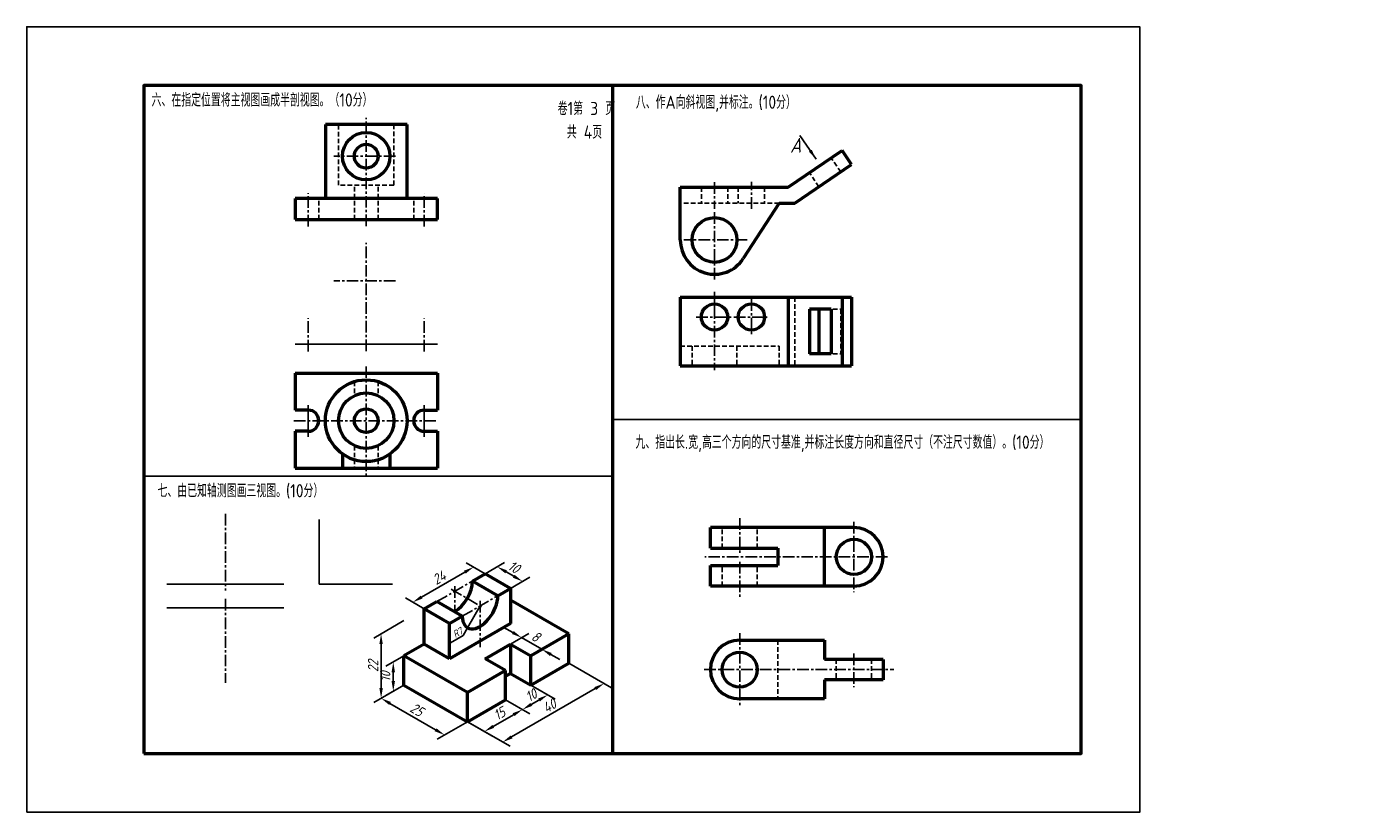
# Model space of a CAD drawing. Header units: millimetres. Extents: x 0 to 457, y 0 to 268.
import ezdxf

# ---------------------------------------------------------------- set-up
doc = ezdxf.new("R2010")
doc.units = ezdxf.units.MM
doc.header["$LTSCALE"] = 0.25
doc.linetypes.add('CENTER', pattern=[50.8, 31.75, -6.35, 6.35, -6.35])
doc.linetypes.add('DASHED', pattern=[19.05, 12.7, -6.35])
doc.layers.get('Defpoints').update_dxf_attribs({"lineweight": 25})
for name, color, linetype, lineweight in [('图层8', 5, 'Continuous', 25), ('粗实线', 210, 'Continuous', 50), ('粗实线层', 7, 'Continuous', 50), ('虚线层', 7, 'DASHED', 25)]:
    doc.layers.add(name, color=color, linetype=linetype, lineweight=lineweight)
for name, color, linetype in [('尺寸层', 221, 'Continuous'), ('点画线层', 7, 'CENTER'), ('细实线', 7, 'Continuous'), ('细实线层', 7, 'Continuous')]:
    doc.layers.add(name, color=color, linetype=linetype)
doc.styles.add('工程字体', font='gbenor.shx', dxfattribs={"bigfont": 'gbcbig.shx'})
doc.styles.add('工程字体（斜）', font='gbeitc.shx', dxfattribs={"bigfont": 'gbcbig.shx'})
doc.styles.add('工程斜体', font='gbeitc.shx', dxfattribs={"bigfont": 'gbcbig.shx'})
doc.dimstyles.new('gb35', dxfattribs={"dimtxt": 3.5, "dimasz": 3.5, "dimexe": 2.5, "dimexo": 0, "dimgap": 1, "dimtad": 1, "dimtxsty": '工程斜体', "dimcen": 0, "dimadec": 0, "dimazin": 0, "dimtfac": 1, "dimtmove": 0, "dimatfit": 3, "dimfxl": 0, "dimarcsym": 0})
doc.dimstyles.new('小箭头', dxfattribs={"dimtxt": 3.5, "dimasz": 2, "dimexe": 2.5, "dimexo": 0, "dimgap": 1, "dimtad": 1, "dimdsep": 46, "dimtxsty": '工程字体（斜）', "dimcen": 0, "dimadec": 0, "dimazin": 0, "dimtfac": 1, "dimtmove": 0, "dimatfit": 3, "dimfxl": 0, "dimarcsym": 0})

# ---------------------------------------------------------------- blocks, each defined once
blk = doc.blocks.new('*D37')
at = {"layer": 'Defpoints', "color": 0, "ltscale": 0.5}
for p in [(128.8, 43.39), (150.46, 30.89), (142.64, 26.37)]:
    blk.add_point(p, dxfattribs=at)
at = {"layer": '尺寸层', "color": 0, "lineweight": -2, "ltscale": 0.5}
for p, q in [((128.8, 43.39), (118.49, 37.43)), ((124.02, 37.12), (139.61, 28.12)), ((150.46, 30.89), (140.14, 24.93))]:
    blk.add_line(p, q, dxfattribs=at)
at = {"layer": '尺寸层', "color": 0, "ltscale": 0.5}
for points in [[(124.31, 37.63), (123.73, 36.62), (120.99, 38.87)], [(139.9, 28.63), (139.31, 27.62), (142.64, 26.37)]]:
    blk.add_solid(points, dxfattribs=at)
at = {"layer": '尺寸层', "color": 0, "ltscale": 0.5, "insert": (133.19, 35), "char_height": 3.5, "attachment_point": 5, "rotation": 330, "style": '工程斜体'}
blk.add_mtext('25', dxfattribs=at)
blk = doc.blocks.new('*D38')
at = {"layer": 'Defpoints', "color": 0, "ltscale": 0.5}
for p in [(163.45, 38.39), (169.25, 35.03), (150.46, 30.89)]:
    blk.add_point(p, dxfattribs=at)
at = {"layer": '尺寸层', "color": 0, "lineweight": -2, "ltscale": 0.5}
for p, q in [((163.45, 38.39), (171.75, 33.59)), ((159.29, 29.28), (166.22, 33.28)), ((150.46, 30.89), (158.76, 26.09))]:
    blk.add_line(p, q, dxfattribs=at)
at = {"layer": '尺寸层', "color": 0, "ltscale": 0.5}
for points in [[(165.93, 33.79), (166.51, 32.78), (169.25, 35.03)], [(159, 29.79), (159.59, 28.78), (156.26, 27.53)]]:
    blk.add_solid(points, dxfattribs=at)
at = {"layer": '尺寸层', "color": 0, "ltscale": 0.5, "insert": (161.38, 33.66), "char_height": 3.5, "attachment_point": 5, "rotation": 30, "style": '工程斜体'}
blk.add_mtext('15', dxfattribs=at)
blk = doc.blocks.new('*D39')
at = {"layer": 'Defpoints', "color": 0, "ltscale": 0.5}
for p in [(172.11, 43.39), (163.45, 38.39), (177.91, 40.03)]:
    blk.add_point(p, dxfattribs=at)
at = {"layer": '尺寸层', "color": 0, "lineweight": -2, "ltscale": 0.5}
for p, q in [((172.11, 43.39), (180.41, 38.59)), ((163.45, 38.39), (171.75, 33.59)), ((172.28, 36.78), (174.88, 38.28))]:
    blk.add_line(p, q, dxfattribs=at)
at = {"layer": '尺寸层', "color": 0, "ltscale": 0.5}
for points in [[(171.99, 37.29), (172.58, 36.28), (169.25, 35.03)], [(174.59, 38.79), (175.17, 37.78), (177.91, 40.03)]]:
    blk.add_solid(points, dxfattribs=at)
at = {"layer": '尺寸层', "color": 0, "ltscale": 0.5, "insert": (172.21, 39.91), "char_height": 3.5, "attachment_point": 5, "rotation": 30, "style": '工程斜体'}
blk.add_mtext('10', dxfattribs=at)
blk = doc.blocks.new('*D40')
at = {"layer": 'Defpoints', "color": 0, "ltscale": 0.5}
for p in [(185.1, 50.89), (197.14, 43.93), (150.46, 30.89)]:
    blk.add_point(p, dxfattribs=at)
at = {"layer": '尺寸层', "color": 0, "lineweight": -2, "ltscale": 0.5}
for p, q in [((185.1, 50.89), (199.64, 42.49)), ((165.53, 25.68), (194.11, 42.18)), ((150.46, 30.89), (165, 22.49))]:
    blk.add_line(p, q, dxfattribs=at)
at = {"layer": '尺寸层', "color": 0, "ltscale": 0.5}
for points in [[(193.82, 42.69), (194.4, 41.68), (197.14, 43.93)], [(165.24, 26.19), (165.82, 25.18), (162.5, 23.93)]]:
    blk.add_solid(points, dxfattribs=at)
at = {"layer": '尺寸层', "color": 0, "ltscale": 0.5, "insert": (178.45, 36.31), "char_height": 3.5, "attachment_point": 5, "rotation": 30, "style": '工程斜体'}
blk.add_mtext('40', dxfattribs=at)
blk = doc.blocks.new('*D41')
at = {"layer": 'Defpoints', "color": 0, "ltscale": 0.5}
for p in [(165.18, 57.39), (175.9, 55.58), (172.11, 53.39)]:
    blk.add_point(p, dxfattribs=at)
at = {"layer": '尺寸层', "color": 0, "lineweight": -2, "ltscale": 0.5}
for p, q in [((165.94, 61.33), (162.91, 63.08)), ((165.18, 57.39), (171.47, 61.02)), ((168.97, 59.58), (175.9, 55.58)), ((172.11, 53.39), (178.4, 57.02)), ((178.93, 53.83), (181.96, 52.08))]:
    blk.add_line(p, q, dxfattribs=at)
at = {"layer": '尺寸层', "color": 0, "ltscale": 0.5}
for points in [[(166.23, 61.83), (165.65, 60.82), (168.97, 59.58)], [(179.22, 54.33), (178.64, 53.32), (175.9, 55.58)]]:
    blk.add_solid(points, dxfattribs=at)
at = {"layer": '尺寸层', "color": 0, "ltscale": 0.5, "insert": (173.81, 59.96), "char_height": 3.5, "attachment_point": 5, "rotation": 330, "style": '工程斜体'}
blk.add_mtext('8', dxfattribs=at)
blk = doc.blocks.new('*D42')
at = {"layer": 'Defpoints', "color": 0, "ltscale": 0.5}
for p in [(125.15, 51.27), (128.8, 53.39), (128.8, 43.39)]:
    blk.add_point(p, dxfattribs=at)
at = {"layer": '尺寸层', "color": 0, "lineweight": -2, "ltscale": 0.5}
for p, q in [((128.8, 53.39), (122.65, 49.83)), ((125.15, 44.77), (125.15, 47.77)), ((128.8, 43.39), (122.65, 39.83))]:
    blk.add_line(p, q, dxfattribs=at)
at = {"layer": '尺寸层', "color": 0, "ltscale": 0.5}
for points in [[(124.56, 47.77), (125.73, 47.77), (125.15, 51.27)], [(124.56, 44.77), (125.73, 44.77), (125.15, 41.27)]]:
    blk.add_solid(points, dxfattribs=at)
at = {"layer": '尺寸层', "color": 0, "ltscale": 0.5, "insert": (122.4, 46.27), "char_height": 3.5, "attachment_point": 5, "rotation": 90, "style": '工程斜体'}
blk.add_mtext('10', dxfattribs=at)
blk = doc.blocks.new('*D36')
at = {"layer": 'Defpoints', "color": 0, "ltscale": 0.5}
for p in [(128.8, 65.39), (120.99, 60.87), (128.8, 43.39)]:
    blk.add_point(p, dxfattribs=at)
at = {"layer": '尺寸层', "color": 0, "lineweight": -2, "ltscale": 0.5}
for p, q in [((128.8, 65.39), (118.49, 59.43)), ((120.99, 42.37), (120.99, 57.37)), ((128.8, 43.39), (118.49, 37.43))]:
    blk.add_line(p, q, dxfattribs=at)
at = {"layer": '尺寸层', "color": 0, "ltscale": 0.5}
for points in [[(120.4, 57.37), (121.57, 57.37), (120.99, 60.87)], [(120.4, 42.37), (121.57, 42.37), (120.99, 38.87)]]:
    blk.add_solid(points, dxfattribs=at)
at = {"layer": '尺寸层', "color": 0, "ltscale": 0.5, "insert": (118.24, 49.87), "char_height": 3.5, "attachment_point": 5, "rotation": 90, "style": '工程斜体'}
blk.add_mtext('22', dxfattribs=at)
blk = doc.blocks.new('*D43')
at = {"layer": 'Defpoints', "color": 0, "ltscale": 0.5}
for p in [(152.58, 83.66), (156.52, 81.39), (135.73, 69.39)]:
    blk.add_point(p, dxfattribs=at)
at = {"layer": '尺寸层', "color": 0, "lineweight": -2, "ltscale": 0.5}
for p, q in [((156.52, 81.39), (150.08, 85.1)), ((134.83, 73.41), (149.55, 81.91)), ((135.73, 69.39), (129.3, 73.1))]:
    blk.add_line(p, q, dxfattribs=at)
at = {"layer": '尺寸层', "color": 0, "ltscale": 0.5}
for points in [[(149.26, 82.41), (149.84, 81.4), (152.58, 83.66)], [(134.54, 73.91), (135.12, 72.9), (131.8, 71.66)]]:
    blk.add_solid(points, dxfattribs=at)
at = {"layer": '尺寸层', "color": 0, "ltscale": 0.5, "insert": (140.81, 80.04), "char_height": 3.5, "attachment_point": 5, "rotation": 30, "style": '工程斜体'}
blk.add_mtext('24', dxfattribs=at)
blk = doc.blocks.new('*D44')
at = {"layer": 'Defpoints', "color": 0, "ltscale": 0.5}
for p in [(156.52, 81.39), (169.3, 78.76), (165.18, 76.39)]:
    blk.add_point(p, dxfattribs=at)
at = {"layer": '尺寸层', "color": 0, "lineweight": -2, "ltscale": 0.5}
for p, q in [((156.52, 81.39), (163.14, 85.21)), ((163.67, 82.01), (166.27, 80.51)), ((165.18, 76.39), (171.8, 80.21))]:
    blk.add_line(p, q, dxfattribs=at)
at = {"layer": '尺寸层', "color": 0, "ltscale": 0.5}
for points in [[(163.96, 82.52), (163.38, 81.51), (160.64, 83.76)], [(166.56, 81.02), (165.98, 80.01), (169.3, 78.76)]]:
    blk.add_solid(points, dxfattribs=at)
at = {"layer": '尺寸层', "color": 0, "ltscale": 0.5, "insert": (166.34, 83.65), "char_height": 3.5, "attachment_point": 5, "rotation": 330, "style": '工程斜体'}
blk.add_mtext('10', dxfattribs=at)

msp = doc.modelspace()

# ---------------------------------------------------------------- linework, layer by layer
at = {"color": 7}
msp.add_lwpolyline([(0, 0), (380, 0), (380, 268), (0, 268)], close=True, dxfattribs=at)
at = {"layer": '尺寸层', "color": 7, "ltscale": 0.5}
for p, q in [((148.996, 60.297), (144.666, 57.797)), ((150.525, 62.946), (148.996, 60.297))]:
    msp.add_line(p, q, dxfattribs=at)
at = {"layer": '点画线层', "color": 7, "ltscale": 0.5}
for p, q in [((115.909, 199.932), (115.909, 236.892)), ((125.907, 223.849), (104.808, 223.849)), ((234.832, 215.011), (234.832, 205.877)), ((247.432, 205.847), (247.432, 215.104)), ((96.109, 199.834), (96.109, 211.22)), ((135.709, 199.834), (135.709, 211.038)), ((234.832, 204.771), (234.832, 181.093)), ((246.002, 195.256), (224.356, 195.256)), ((247.432, 175.04), (247.432, 162.709)), ((234.832, 172.341), (234.832, 150.836)), ((228.622, 168.974), (240.77, 168.974)), ((241.393, 168.974), (252.759, 168.974)), ((115.909, 152.141), (115.909, 114.723)), ((91.232, 133.599), (139.823, 133.599)), ((243.42, 100.365), (243.42, 88.151)), ((282.42, 99.112), (282.42, 75.114)), ((293.851, 87.139), (231.495, 87.139)), ((243.42, 85.382), (243.42, 73.237)), ((140.063, 71.885), (152.188, 78.885)), ((144.947, 76.065), (155.695, 69.86)), ((146.125, 77.156), (146.125, 68.385)), ((148.723, 66.885), (160.848, 73.885)), ((154.786, 72.156), (154.786, 56.319)), ((243.42, 61.102), (243.42, 36.01)), ((282.42, 54.116), (282.42, 42.694)), ((231.268, 48.663), (296.053, 48.663))]:
    msp.add_line(p, q, dxfattribs=at)
at = {"layer": '点画线层', "ltscale": 0.5}
for p, q in [((115.909, 157.345), (115.909, 194.305)), ((125.907, 181.262), (104.808, 181.262)), ((96.109, 157.246), (96.109, 168.633)), ((135.709, 157.246), (135.709, 168.451)), ((67.807, 101.782), (67.807, 75.665)), ((67.807, 72.799), (67.807, 44.135))]:
    msp.add_line(p, q, dxfattribs=at)
at = {"layer": '点画线层', "color": 7}
msp.add_line((234.832, 172.341), (234.832, 177.54), dxfattribs=at)
at = {"layer": '点画线层', "color": 7, "linetype": 'Continuous', "ltscale": 0.5}
for p, q in [((96.109, 138.917), (96.109, 128.105)), ((135.709, 138.917), (135.709, 128.105))]:
    msp.add_line(p, q, dxfattribs=at)
at = {"layer": '粗实线', "color": 7}
msp.add_line((200, 248), (200, 20), dxfattribs=at)
msp.add_lwpolyline([(40, 20), (360, 20), (360, 248), (40, 248)], close=True, dxfattribs=at)
at = {"layer": '粗实线层', "color": 7, "ltscale": 0.5}
for p, q in [((129.859, 234.649), (101.959, 234.649)), ((101.959, 234.649), (101.959, 209.449)), ((129.859, 209.449), (129.859, 234.649)), ((260.032, 213.256), (278.418, 225.732)), ((281.632, 220.995), (278.418, 225.732)), ((262.268, 207.856), (281.632, 220.995)), ((223.132, 213.256), (260.032, 213.256)), ((223.132, 195.256), (223.132, 213.256)), ((91.609, 209.449), (91.609, 202.249)), ((140.209, 209.449), (91.609, 209.449)), ((140.209, 202.249), (140.209, 209.449)), ((256.868, 207.856), (244.667, 188.919)), ((256.868, 207.856), (262.268, 207.856)), ((91.609, 202.249), (140.209, 202.249)), ((223.132, 175.724), (223.132, 152.324)), ((223.132, 175.724), (281.632, 175.724)), ((260.032, 175.724), (260.032, 152.324)), ((278.418, 175.724), (278.418, 152.324)), ((281.632, 175.724), (281.632, 152.324)), ((274.694, 171.674), (267.246, 171.674)), ((267.246, 171.674), (267.246, 156.374)), ((270.461, 171.674), (270.461, 156.374)), ((274.694, 171.674), (274.694, 156.374)), ((274.694, 156.374), (267.246, 156.374)), ((223.132, 152.324), (281.632, 152.324)), ((91.609, 149.799), (140.209, 149.799)), ((91.609, 149.799), (91.609, 137.199)), ((140.209, 149.799), (140.209, 137.199)), ((96.109, 137.199), (91.609, 137.199)), ((135.709, 137.199), (140.209, 137.199)), ((91.609, 129.999), (91.609, 117.399)), ((96.109, 129.999), (91.609, 129.999)), ((135.709, 129.999), (140.209, 129.999)), ((140.209, 129.999), (140.209, 117.399)), ((107.809, 122.242), (107.809, 117.399)), ((124.009, 122.242), (124.009, 117.399)), ((91.609, 117.399), (140.209, 117.399)), ((282.42, 97.139), (233.42, 97.139)), ((233.42, 90.139), (233.42, 97.139)), ((272.42, 77.139), (272.42, 97.139)), ((233.42, 90.139), (256.42, 90.139)), ((256.42, 90.139), (256.42, 84.139)), ((233.42, 77.139), (233.42, 84.139)), ((233.42, 84.139), (256.42, 84.139)), ((152.188, 78.885), (156.518, 81.385)), ((160.848, 73.885), (152.188, 78.885)), ((165.178, 76.385), (156.518, 81.385)), ((160.848, 73.885), (165.178, 76.385)), ((165.178, 76.385), (165.178, 64.385)), ((282.42, 77.139), (233.42, 77.139)), ((135.733, 69.385), (140.063, 71.885)), ((135.733, 57.385), (135.733, 69.385)), ((144.393, 64.385), (135.733, 69.385)), ((148.723, 66.885), (140.063, 71.885)), ((185.097, 60.885), (165.178, 72.385)), ((144.393, 64.385), (148.723, 66.885)), ((165.178, 64.385), (144.393, 52.385)), ((144.393, 52.385), (144.393, 64.385)), ((185.097, 60.885), (172.106, 53.385)), ((185.097, 50.885), (185.097, 60.885)), ((135.733, 57.385), (128.805, 53.385)), ((144.393, 52.385), (135.733, 57.385)), ((156.518, 52.385), (165.178, 57.385)), ((165.178, 57.385), (172.106, 53.385)), ((165.178, 57.385), (165.178, 47.385)), ((243.42, 58.663), (272.42, 58.663)), ((272.42, 58.663), (272.42, 52.163)), ((128.805, 43.385), (128.805, 53.385)), ((150.456, 40.885), (128.805, 53.385)), ((163.446, 48.385), (156.518, 52.385)), ((172.106, 43.385), (172.106, 53.385)), ((172.106, 43.385), (185.097, 50.885)), ((292.42, 52.163), (272.42, 52.163)), ((292.42, 52.163), (292.42, 45.163)), ((163.446, 48.385), (150.456, 40.885)), ((163.446, 38.385), (163.446, 48.385)), ((165.178, 47.385), (163.446, 46.385)), ((128.805, 43.385), (150.456, 30.885)), ((292.42, 45.163), (272.42, 45.163)), ((272.42, 45.163), (272.42, 38.663)), ((150.456, 30.885), (150.456, 40.885)), ((150.456, 30.885), (163.446, 38.385)), ((272.42, 38.663), (243.42, 38.663))]:
    msp.add_line(p, q, dxfattribs=at)
at = {"layer": '粗实线层'}
msp.add_line((165.178, 47.385), (172.106, 43.385), dxfattribs=at)
at = {"layer": '粗实线层', "color": 7, "ltscale": 0.5}
for centre, radius in [((115.909, 223.849), 8.1), ((115.909, 223.849), 4.05), ((234.832, 195.256), 7.65), ((234.832, 168.974), 4.5), ((247.432, 168.974), 4.5), ((115.909, 133.599), 13.95), ((115.909, 133.599), 9.45), ((115.909, 133.599), 4.05), ((282.42, 87.139), 6), ((243.42, 48.663), 6)]:
    msp.add_circle(centre, radius, dxfattribs=at)
for centre, radius, start, end in [((234.832, 195.256), 11.7, 180, 327.20551), ((96.109, 133.599), 3.6, 270, 90), ((135.709, 133.599), 3.6, 90, 270), ((282.42, 87.139), 10, 270, 90), ((243.42, 48.663), 10, 90, 270)]:
    msp.add_arc(centre, radius, start, end, dxfattribs=at)
for centre, start_param in [((146.125, 75.385), 7.0685835), ((154.786, 70.385), 5.4977871)]:
    msp.add_ellipse(centre, major_axis=(-4.287, -7.425), ratio=0.5773503, start_param=start_param, end_param=8.6393798, dxfattribs=at)
at = {"layer": '细实线', "color": 7}
for p, q in [((200, 134), (360, 134)), ((40, 114.657), (200, 114.657))]:
    msp.add_line(p, q, dxfattribs=at)
at = {"layer": '细实线层', "ltscale": 0.5}
for p, q in [((91.609, 159.662), (140.209, 159.662)), ((99.857, 99.841), (99.857, 77.841)), ((47.807, 77.841), (87.807, 77.841)), ((99.857, 77.841), (124.857, 77.841)), ((47.807, 69.697), (87.807, 69.697))]:
    msp.add_line(p, q, dxfattribs=at)
at = {"layer": '虚线层', "color": 7, "ltscale": 0.5}
for p, q in [((106.459, 213.949), (106.459, 234.649)), ((125.359, 234.649), (125.359, 213.949)), ((277.908, 218.468), (274.694, 223.205)), ((270.461, 213.415), (267.246, 218.152)), ((125.359, 213.949), (106.459, 213.949)), ((111.859, 202.249), (111.859, 213.949)), ((119.959, 202.249), (119.959, 213.949)), ((230.332, 213.256), (230.332, 207.856)), ((239.332, 213.256), (239.332, 207.856)), ((242.932, 213.256), (242.932, 207.856)), ((251.932, 213.256), (251.932, 207.856)), ((99.709, 202.249), (99.709, 209.449)), ((132.109, 202.249), (132.109, 209.449)), ((256.868, 207.856), (223.132, 207.856)), ((262.268, 175.724), (262.268, 152.324)), ((275.192, 171.674), (277.908, 171.674)), ((277.908, 171.674), (277.908, 156.374)), ((223.132, 159.074), (256.868, 159.074)), ((227.182, 159.074), (227.182, 152.324)), ((242.482, 159.074), (242.482, 152.324)), ((256.868, 159.074), (256.868, 152.324)), ((275.287, 156.374), (277.908, 156.374)), ((111.859, 146.948), (111.859, 142.137)), ((119.959, 146.948), (119.959, 142.137)), ((111.859, 125.061), (111.859, 117.399)), ((119.959, 125.061), (119.959, 117.399)), ((237.42, 90.139), (237.42, 97.139)), ((249.42, 90.139), (249.42, 97.139)), ((237.42, 77.139), (237.42, 84.139)), ((249.42, 77.139), (249.42, 84.139)), ((256.42, 58.663), (256.42, 38.663)), ((276.42, 52.163), (276.42, 45.163)), ((288.42, 52.163), (288.42, 45.163))]:
    msp.add_line(p, q, dxfattribs=at)

# ---------------------------------------------------------------- texts
at = {"layer": '图层8', "color": 7, "style": '工程字体'}
for s, p in [('六、在指定位置将主视图画成半剖视图。（10分）', (42.617, 240.777)), ('八、作A向斜视图,并标注。(10分）', (208, 240)), ('九、指出长.宽,高三个方向的尺寸基准,并标注长度方向和直径尺寸（不注尺寸数值）。(10分）', (207.848, 124)), ('七、由已知轴测图画三视图。(10分）', (44.653, 107.448))]:
    msp.add_text(s, height=4.5, dxfattribs=at).set_placement(p)
at = {"layer": '尺寸层', "color": 7, "ltscale": 0.5, "insert": (145.127, 61.524), "char_height": 2.45, "width": 5.45364, "attachment_point": 1, "rotation": 30, "style": '工程斜体'}
msp.add_mtext('R7', dxfattribs=at)
at = {"layer": '细实线', "color": 7, "style": '工程字体'}
for s, p in [('卷1第 3 页', (181.286, 237.873)), ('共 4页', (184.382, 229.828))]:
    msp.add_text(s, height=4.5, dxfattribs=at).set_placement(p)
at = {"layer": '细实线层', "color": 7, "ltscale": 0.5, "style": '工程斜体'}
msp.add_text('A', height=5, dxfattribs=at).set_placement((260.618, 225.06))

# ---------------------------------------------------------------- dimensions: what is measured, and where the dimension line sits
at = {"layer": '尺寸层', "color": 7, "ltscale": 0.5}
for p1, p2, distance, picture, middle in [((156.518, 81.385), (165.178, 76.385), 4.122, '*D44', (166.344, 83.646)), ((135.733, 69.385), (156.518, 81.385), 3.936, '*D43', (140.814, 80.039)), ((128.805, 43.385), (128.805, 65.385), 7.818, '*D36', (118.237, 49.871)), ((165.178, 57.385), (172.106, 53.385), 3.794, '*D41', (173.811, 59.957)), ((128.805, 43.385), (128.805, 53.385), 3.657, '*D42', (122.398, 46.274)), ((150.456, 30.885), (185.097, 50.885), -12.044, '*D40', (178.445, 36.313)), ((128.805, 43.385), (150.456, 30.885), -7.818, '*D37', (133.187, 35.003)), ((150.456, 30.885), (163.446, 38.385), -5.808, '*D38', (161.383, 33.664))]:
    dim = msp.add_aligned_dim(p1=p1, p2=p2, distance=distance, dimstyle='gb35', dxfattribs=at)
    dim.commit()
    dim.dimension.update_dxf_attribs({"geometry": picture, "text_midpoint": middle})
dim = msp.add_linear_dim(base=(177.914, 40.032), p1=(163.446, 38.385), p2=(172.106, 43.385), angle=210, dimstyle='gb35', override={"dimtmove": 1}, dxfattribs=at)
dim.commit()
dim.dimension.update_dxf_attribs({"geometry": '*D39', "text_midpoint": (172.209, 39.914)})

# ---------------------------------------------------------------- leaders
for points, dimstyle in [([(269.512, 222.828), (263.997, 230.955)], 'gb35'), ([(150.525, 62.946), (154.786, 70.385)], '小箭头')]:
    msp.add_leader(points, dimstyle=dimstyle, override={"dimgap": 1, "dimtad": 0}, dxfattribs=at)

doc.saveas('drawing.dxf')
